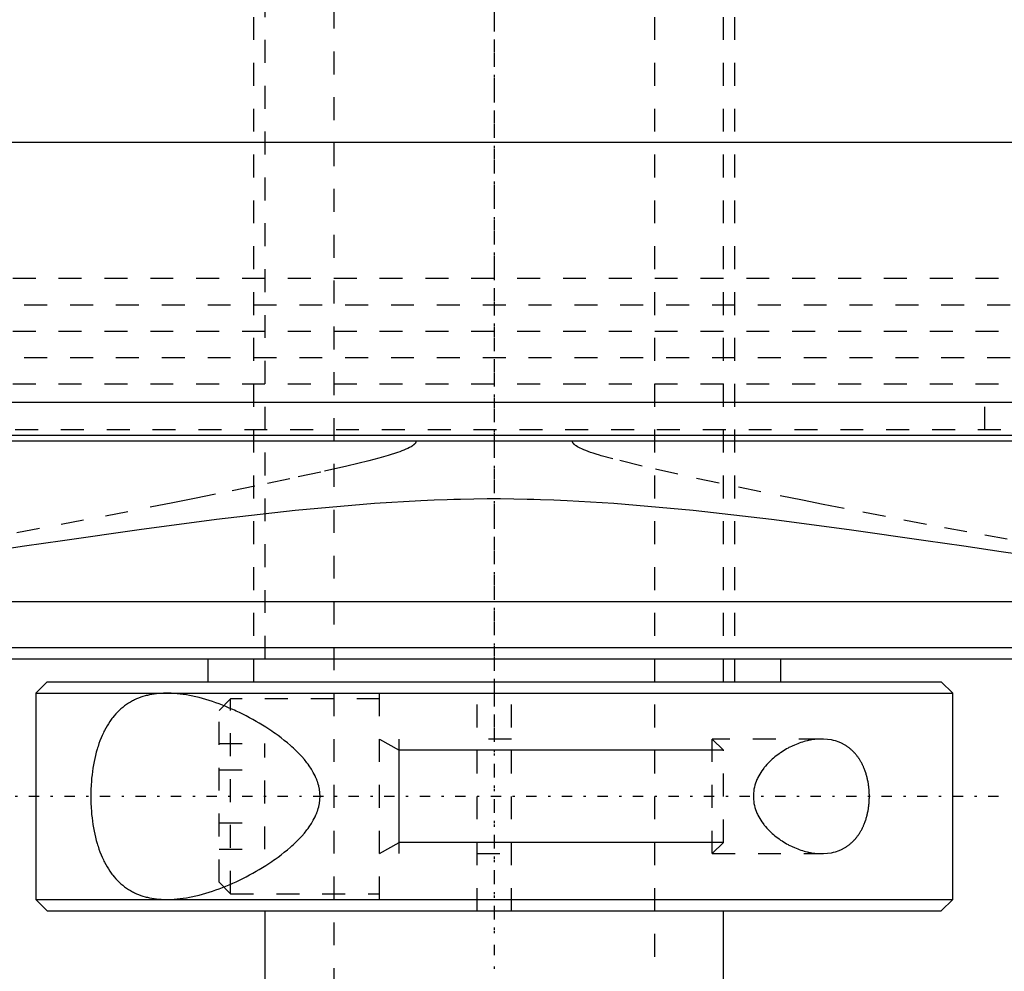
# Model space of a CAD drawing. Extents: x -105 to 105, y -146 to 645.
# Tile 4 of 13: x -21 to 22, y -83 to -42. Entities that reach past the tile are written whole.
import ezdxf

# ---------------------------------------------------------------- set-up
doc = ezdxf.new("R2010")
doc.units = 0
doc.linetypes.add('CENTER', pattern=[1.5, 0.45, -0.5, 0.05, -0.5])
doc.linetypes.add('DASHED', pattern=[2, 1, -1])
for name, color, linetype in [('AM_0', 7, 'CONTINUOUS'), ('AM_10', 7, 'CONTINUOUS'), ('AM_3', 7, 'DASHED'), ('AM_7', 7, 'CENTER')]:
    doc.layers.add(name, color=color, linetype=linetype)

msp = doc.modelspace()

# ---------------------------------------------------------------- linework, layer by layer
at = {"layer": 'AM_0', "color": 7, "linetype": 'CONTINUOUS'}
for p, q in [((44.502, -46.968), (-44.502, -46.968)), ((-51.173, -58.307), (51.173, -58.307)), ((-48.569, -59.746), (48.569, -59.746)), ((48.192, -60), (-48.192, -60)), ((-33.6, -67), (33.6, -67)), ((-23.7, -69), (23.7, -69)), ((-22.9, -69.5), (22.9, -69.5)), ((-12.5, -69.5), (-12.5, -70.5)), ((12.5, -70.5), (12.5, -69.5)), ((-19.5, -70.5), (-20, -71)), ((-19.5, -70.5), (19.5, -70.5)), ((20, -71), (19.5, -70.5)), ((-20, -71), (-20, -80)), ((-20, -71), (20, -71)), ((20, -80), (20, -71)), ((-20, -80), (-19.5, -80.5)), ((-20, -80), (20, -80)), ((19.5, -80.5), (20, -80)), ((-19.5, -80.5), (19.5, -80.5)), ((-10, -80.5), (-10, -110.5)), ((10, -110.5), (10, -80.5))]:
    msp.add_line(p, q, dxfattribs=at)
msp.add_polyline3d([(-22.121, -64.813, 0), (-20.484, -64.576, 0), (-18.832, -64.338, 0), (-15.492, -63.865, 0), (-12.109, -63.414, 0), (-8.688, -63.016, 0), (-5.229, -62.707, 0), (-3.204, -62.587, 0), (-2.626, -62.563, 0), (-2.048, -62.543, 0), (-1.758, -62.535, 0), (-1.469, -62.528, 0), (-0.889, -62.518, 0), (-0.309, -62.513, 0), (-0.018, -62.513, 0), (0.273, -62.513, 0), (0.856, -62.518, 0), (1.439, -62.528, 0), (1.73, -62.535, 0), (2.021, -62.543, 0), (2.602, -62.562, 0), (3.183, -62.586, 0), (5.211, -62.706, 0), (8.674, -63.014, 0), (12.1, -63.413, 0), (15.489, -63.864, 0), (18.832, -64.338, 0), (20.483, -64.576, 0), (22.12, -64.813, 0), (25.345, -65.273, 0)], dxfattribs=at)
at = {"layer": 'AM_10', "color": 7, "linetype": 'CONTINUOUS'}
for p, q in [((-5, -73), (-4.15, -73.49)), ((-4.15, -78), (-4.15, -73)), ((10, -73.49), (-4.15, -73.49)), ((-5, -78), (-4.15, -77.51)), ((10, -77.51), (-4.15, -77.51))]:
    msp.add_line(p, q, dxfattribs=at)
at = {"layer": 'AM_3', "color": 6, "linetype": 'DASHED'}
for p, q in [((-7, 569), (-7, -110.5)), ((7, -110.5), (7, 569)), ((-10, 553.5), (-10, -70.5)), ((10, -70.5), (10, 553.5)), ((-10.5, -39.5), (-10.5, -70.5)), ((10.5, -70.5), (10.5, -39.5)), ((-45, -52.9), (45, -52.9)), ((-22.5, -54.05), (22.5, -54.05)), ((-45, -55.2), (45, -55.2)), ((-22.5, -56.35), (22.5, -56.35)), ((-45, -57.5), (45, -57.5)), ((21.4, -59.5), (21.4, -57.5)), ((-22.9, -59.5), (22.9, -59.5)), ((-0.75, -80.5), (-0.75, -70.5)), ((0.75, -80.5), (0.75, -70.5)), ((-11.5, -71.25), (-12, -71.75)), ((-5, -71.25), (-11.5, -71.25)), ((-11.5, -79.75), (-11.5, -71.25)), ((-5, -80), (-5, -71)), ((-12, -79.25), (-12, -71.75)), ((0.75, -73), (-0.75, -73)), ((14.283, -73), (9.509, -73)), ((9.509, -78), (9.509, -73)), ((10, -73.49), (9.509, -73)), ((-12, -73.191), (-10, -73.191)), ((-10, -77.809), (-10, -73.191)), ((10, -77.51), (10, -73.49)), ((-12, -74.345), (-10, -74.345)), ((-12, -76.655), (-10, -76.655)), ((9.509, -78), (10, -77.51)), ((-12, -77.809), (-10, -77.809)), ((-0.75, -78), (0.75, -78)), ((9.509, -78), (14.283, -78)), ((-12, -79.25), (-11.5, -79.75)), ((-11.5, -79.75), (-5, -79.75))]:
    msp.add_line(p, q, dxfattribs=at)
for points in [[(-3.414, -60, 0), (-3.414, -60.001, 0), (-3.414, -60.003, 0), (-3.414, -60.005, 0), (-3.414, -60.006, 0), (-3.414, -60.007, 0), (-3.414, -60.009, 0), (-3.415, -60.011, 0), (-3.415, -60.013, 0), (-3.415, -60.015, 0), (-3.415, -60.017, 0), (-3.415, -60.018, 0), (-3.415, -60.019, 0), (-3.416, -60.021, 0), (-3.416, -60.023, 0), (-3.416, -60.025, 0), (-3.417, -60.027, 0), (-3.417, -60.029, 0), (-3.417, -60.03, 0), (-3.418, -60.031, 0), (-3.418, -60.033, 0), (-3.419, -60.035, 0), (-3.419, -60.036, 0), (-3.419, -60.037, 0), (-3.42, -60.039, 0), (-3.42, -60.041, 0), (-3.421, -60.042, 0), (-3.421, -60.043, 0), (-3.421, -60.045, 0), (-3.422, -60.047, 0), (-3.423, -60.049, 0), (-3.423, -60.051, 0), (-3.424, -60.052, 0), (-3.425, -60.053, 0), (-3.425, -60.054, 0), (-3.426, -60.056, 0), (-3.426, -60.058, 0), (-3.429, -60.065, 0), (-3.435, -60.076, 0), (-3.441, -60.086, 0), (-3.448, -60.097, 0), (-3.452, -60.102, 0), (-3.455, -60.107, 0), (-3.463, -60.116, 0), (-3.471, -60.126, 0), (-3.479, -60.135, 0), (-3.488, -60.144, 0), (-3.498, -60.152, 0), (-3.502, -60.157, 0), (-3.507, -60.161, 0), (-3.517, -60.169, 0), (-3.527, -60.177, 0), (-3.531, -60.181, 0), (-3.536, -60.185, 0), (-3.546, -60.193, 0), (-3.557, -60.2, 0), (-3.562, -60.204, 0), (-3.567, -60.207, 0), (-3.577, -60.214, 0), (-3.587, -60.221, 0), (-3.626, -60.245, 0), (-3.697, -60.285, 0), (-3.774, -60.323, 0), (-3.855, -60.359, 0), (-3.938, -60.394, 0), (-3.982, -60.412, 0), (-4.028, -60.429, 0), (-4.124, -60.464, 0), (-4.226, -60.5, 0), (-4.63, -60.628, 0), (-5.027, -60.74, 0), (-5.465, -60.856, 0), (-6.436, -61.094, 0), (-7.57, -61.353, 0), (-8.913, -61.646, 0), (-10.448, -61.97, 0), (-12.158, -62.322, 0), (-13.072, -62.507, 0), (-14.024, -62.698, 0), (-15.976, -63.082, 0), (-17.915, -63.457, 0), (-19.839, -63.82, 0), (-21.744, -64.171, 0)], [(22.379, -64.286, 0), (20.622, -63.965, 0), (18.849, -63.634, 0), (17.061, -63.293, 0), (15.26, -62.942, 0), (14.355, -62.764, 0), (13.448, -62.583, 0), (11.629, -62.214, 0), (9.806, -61.836, 0), (8.013, -61.451, 0), (6.447, -61.096, 0), (5.172, -60.779, 0), (4.666, -60.638, 0), (4.591, -60.616, 0), (4.451, -60.573, 0), (4.322, -60.532, 0), (4.261, -60.512, 0), (4.203, -60.492, 0), (4.093, -60.453, 0), (3.994, -60.416, 0), (3.904, -60.38, 0), (3.822, -60.345, 0), (3.749, -60.311, 0), (3.716, -60.294, 0), (3.684, -60.278, 0), (3.627, -60.246, 0), (3.577, -60.214, 0), (3.551, -60.196, 0), (3.544, -60.191, 0), (3.537, -60.185, 0), (3.533, -60.183, 0), (3.53, -60.18, 0), (3.524, -60.175, 0), (3.517, -60.17, 0), (3.511, -60.165, 0), (3.505, -60.16, 0), (3.5, -60.154, 0), (3.497, -60.152, 0), (3.494, -60.149, 0), (3.489, -60.144, 0), (3.484, -60.139, 0), (3.479, -60.134, 0), (3.474, -60.129, 0), (3.469, -60.124, 0), (3.467, -60.121, 0), (3.465, -60.119, 0), (3.461, -60.114, 0), (3.457, -60.109, 0), (3.455, -60.106, 0), (3.453, -60.104, 0), (3.449, -60.098, 0), (3.445, -60.093, 0), (3.444, -60.09, 0), (3.442, -60.088, 0), (3.438, -60.082, 0), (3.435, -60.076, 0), (3.432, -60.071, 0), (3.429, -60.065, 0), (3.427, -60.059, 0), (3.426, -60.056, 0), (3.424, -60.053, 0), (3.422, -60.047, 0), (3.42, -60.041, 0), (3.419, -60.035, 0), (3.417, -60.029, 0), (3.416, -60.022, 0), (3.415, -60.019, 0), (3.415, -60.016, 0), (3.414, -60.01, 0), (3.414, -60.003, 0), (3.414, -60, 0)], [(-14.283, -71, 0), (-14.333, -71, 0), (-14.433, -71.003, 0), (-14.533, -71.008, 0), (-14.583, -71.011, 0), (-14.634, -71.015, 0), (-14.734, -71.025, 0), (-14.833, -71.038, 0), (-14.933, -71.054, 0), (-15.031, -71.073, 0), (-15.129, -71.095, 0), (-15.178, -71.107, 0), (-15.226, -71.12, 0), (-15.322, -71.148, 0), (-15.417, -71.18, 0), (-15.511, -71.215, 0), (-15.603, -71.253, 0), (-15.694, -71.295, 0), (-15.739, -71.317, 0), (-15.783, -71.34, 0), (-15.871, -71.389, 0), (-15.957, -71.441, 0), (-15.999, -71.468, 0), (-16.041, -71.497, 0), (-16.123, -71.556, 0), (-16.204, -71.618, 0), (-16.243, -71.651, 0), (-16.282, -71.684, 0), (-16.358, -71.754, 0), (-16.432, -71.826, 0), (-16.504, -71.903, 0), (-16.574, -71.982, 0), (-16.641, -72.064, 0), (-16.674, -72.107, 0), (-16.706, -72.15, 0), (-16.769, -72.239, 0), (-16.83, -72.33, 0), (-16.888, -72.425, 0), (-16.944, -72.522, 0), (-16.998, -72.624, 0), (-17.024, -72.676, 0), (-17.051, -72.73, 0), (-17.101, -72.84, 0), (-17.15, -72.954, 0), (-17.197, -73.072, 0), (-17.241, -73.194, 0), (-17.283, -73.319, 0), (-17.304, -73.383, 0), (-17.323, -73.447, 0), (-17.36, -73.578, 0), (-17.395, -73.712, 0), (-17.427, -73.848, 0), (-17.456, -73.987, 0), (-17.482, -74.127, 0), (-17.494, -74.198, 0), (-17.506, -74.269, 0), (-17.527, -74.413, 0), (-17.545, -74.557, 0), (-17.561, -74.703, 0), (-17.574, -74.848, 0), (-17.584, -74.994, 0), (-17.588, -75.067, 0), (-17.592, -75.14, 0), (-17.597, -75.285, 0), (-17.599, -75.428, 0), (-17.6, -75.5, 0), (-17.599, -75.572, 0), (-17.597, -75.715, 0), (-17.592, -75.86, 0), (-17.588, -75.933, 0), (-17.584, -76.006, 0), (-17.574, -76.152, 0), (-17.561, -76.297, 0), (-17.545, -76.443, 0), (-17.527, -76.587, 0), (-17.506, -76.731, 0), (-17.494, -76.802, 0), (-17.482, -76.873, 0), (-17.456, -77.013, 0), (-17.427, -77.152, 0), (-17.395, -77.288, 0), (-17.36, -77.422, 0), (-17.323, -77.553, 0), (-17.304, -77.617, 0), (-17.283, -77.681, 0), (-17.241, -77.806, 0), (-17.197, -77.928, 0), (-17.15, -78.046, 0), (-17.101, -78.16, 0), (-17.051, -78.27, 0), (-17.024, -78.324, 0), (-16.998, -78.376, 0), (-16.944, -78.478, 0), (-16.888, -78.575, 0), (-16.83, -78.67, 0), (-16.769, -78.761, 0), (-16.706, -78.85, 0), (-16.674, -78.893, 0), (-16.641, -78.936, 0), (-16.574, -79.018, 0), (-16.504, -79.097, 0), (-16.432, -79.174, 0), (-16.358, -79.246, 0), (-16.282, -79.316, 0), (-16.243, -79.349, 0), (-16.204, -79.382, 0), (-16.123, -79.444, 0), (-16.041, -79.503, 0), (-15.999, -79.532, 0), (-15.957, -79.559, 0), (-15.871, -79.611, 0), (-15.783, -79.66, 0), (-15.739, -79.683, 0), (-15.694, -79.705, 0), (-15.603, -79.747, 0), (-15.511, -79.785, 0), (-15.417, -79.82, 0), (-15.322, -79.852, 0), (-15.226, -79.88, 0), (-15.178, -79.893, 0), (-15.129, -79.905, 0), (-15.031, -79.927, 0), (-14.933, -79.946, 0), (-14.833, -79.962, 0), (-14.734, -79.975, 0), (-14.634, -79.985, 0), (-14.583, -79.989, 0), (-14.533, -79.992, 0), (-14.433, -79.997, 0), (-14.333, -80, 0), (-14.283, -80, 0)], [(-14.283, -80, 0), (-14.22, -80, 0), (-14.093, -79.996, 0), (-13.964, -79.989, 0), (-13.899, -79.984, 0), (-13.834, -79.978, 0), (-13.701, -79.964, 0), (-13.566, -79.946, 0), (-13.43, -79.925, 0), (-13.292, -79.9, 0), (-13.153, -79.872, 0), (-13.082, -79.856, 0), (-13.012, -79.84, 0), (-12.87, -79.805, 0), (-12.727, -79.767, 0), (-12.583, -79.726, 0), (-12.438, -79.682, 0), (-12.292, -79.634, 0), (-12.219, -79.61, 0), (-12.146, -79.584, 0), (-11.999, -79.531, 0), (-11.851, -79.474, 0), (-11.778, -79.445, 0), (-11.704, -79.416, 0), (-11.556, -79.354, 0), (-11.409, -79.29, 0), (-11.335, -79.256, 0), (-11.261, -79.223, 0), (-11.114, -79.153, 0), (-10.968, -79.082, 0), (-10.822, -79.007, 0), (-10.677, -78.931, 0), (-10.533, -78.853, 0), (-10.461, -78.812, 0), (-10.39, -78.772, 0), (-10.248, -78.689, 0), (-10.108, -78.604, 0), (-9.969, -78.518, 0), (-9.832, -78.429, 0), (-9.697, -78.338, 0), (-9.63, -78.292, 0), (-9.563, -78.245, 0), (-9.428, -78.148, 0), (-9.293, -78.047, 0), (-9.158, -77.942, 0), (-9.025, -77.833, 0), (-8.893, -77.72, 0), (-8.828, -77.662, 0), (-8.763, -77.604, 0), (-8.636, -77.484, 0), (-8.513, -77.36, 0), (-8.395, -77.233, 0), (-8.281, -77.102, 0), (-8.173, -76.968, 0), (-8.122, -76.9, 0), (-8.072, -76.831, 0), (-7.978, -76.69, 0), (-7.892, -76.545, 0), (-7.816, -76.397, 0), (-7.775, -76.309, 0), (-7.764, -76.283, 0), (-7.754, -76.258, 0), (-7.749, -76.245, 0), (-7.744, -76.232, 0), (-7.734, -76.206, 0), (-7.724, -76.18, 0), (-7.715, -76.154, 0), (-7.706, -76.128, 0), (-7.697, -76.101, 0), (-7.693, -76.088, 0), (-7.688, -76.075, 0), (-7.68, -76.048, 0), (-7.673, -76.021, 0), (-7.669, -76.008, 0), (-7.665, -75.994, 0), (-7.658, -75.967, 0), (-7.652, -75.94, 0), (-7.649, -75.927, 0), (-7.645, -75.913, 0), (-7.64, -75.886, 0), (-7.634, -75.858, 0), (-7.629, -75.83, 0), (-7.624, -75.802, 0), (-7.62, -75.774, 0), (-7.618, -75.76, 0), (-7.616, -75.746, 0), (-7.612, -75.718, 0), (-7.609, -75.689, 0), (-7.606, -75.661, 0), (-7.604, -75.632, 0), (-7.602, -75.603, 0), (-7.601, -75.588, 0), (-7.601, -75.574, 0), (-7.6, -75.544, 0), (-7.599, -75.515, 0), (-7.599, -75.5, 0), (-7.599, -75.485, 0), (-7.6, -75.456, 0), (-7.601, -75.426, 0), (-7.601, -75.412, 0), (-7.602, -75.397, 0), (-7.604, -75.368, 0), (-7.606, -75.339, 0), (-7.609, -75.311, 0), (-7.612, -75.282, 0), (-7.616, -75.254, 0), (-7.618, -75.24, 0), (-7.62, -75.226, 0), (-7.624, -75.198, 0), (-7.629, -75.17, 0), (-7.634, -75.142, 0), (-7.64, -75.114, 0), (-7.645, -75.087, 0), (-7.649, -75.073, 0), (-7.652, -75.06, 0), (-7.658, -75.033, 0), (-7.665, -75.006, 0), (-7.669, -74.992, 0), (-7.673, -74.979, 0), (-7.68, -74.952, 0), (-7.688, -74.925, 0), (-7.693, -74.912, 0), (-7.697, -74.899, 0), (-7.706, -74.872, 0), (-7.715, -74.846, 0), (-7.724, -74.82, 0), (-7.734, -74.794, 0), (-7.744, -74.768, 0), (-7.749, -74.755, 0), (-7.754, -74.742, 0), (-7.764, -74.717, 0), (-7.775, -74.691, 0), (-7.816, -74.603, 0), (-7.892, -74.455, 0), (-7.978, -74.31, 0), (-8.072, -74.169, 0), (-8.122, -74.1, 0), (-8.173, -74.032, 0), (-8.281, -73.898, 0), (-8.395, -73.767, 0), (-8.513, -73.64, 0), (-8.636, -73.516, 0), (-8.763, -73.396, 0), (-8.828, -73.338, 0), (-8.893, -73.28, 0), (-9.025, -73.167, 0), (-9.158, -73.058, 0), (-9.293, -72.953, 0), (-9.428, -72.852, 0), (-9.563, -72.755, 0), (-9.63, -72.708, 0), (-9.697, -72.662, 0), (-9.832, -72.571, 0), (-9.969, -72.482, 0), (-10.108, -72.396, 0), (-10.248, -72.311, 0), (-10.39, -72.228, 0), (-10.461, -72.188, 0), (-10.533, -72.147, 0), (-10.677, -72.069, 0), (-10.822, -71.993, 0), (-10.968, -71.918, 0), (-11.114, -71.847, 0), (-11.261, -71.777, 0), (-11.335, -71.744, 0), (-11.409, -71.71, 0), (-11.556, -71.646, 0), (-11.704, -71.584, 0), (-11.778, -71.555, 0), (-11.851, -71.526, 0), (-11.999, -71.469, 0), (-12.146, -71.416, 0), (-12.219, -71.39, 0), (-12.292, -71.366, 0), (-12.438, -71.318, 0), (-12.583, -71.274, 0), (-12.727, -71.233, 0), (-12.87, -71.195, 0), (-13.012, -71.16, 0), (-13.082, -71.144, 0), (-13.153, -71.128, 0), (-13.292, -71.1, 0), (-13.43, -71.075, 0), (-13.566, -71.054, 0), (-13.701, -71.036, 0), (-13.834, -71.022, 0), (-13.899, -71.016, 0), (-13.964, -71.011, 0), (-14.093, -71.004, 0), (-14.22, -71, 0), (-14.283, -71, 0)], [(14.283, -73, 0), (14.251, -73, 0), (14.188, -73.002, 0), (14.123, -73.005, 0), (14.091, -73.008, 0), (14.058, -73.01, 0), (13.992, -73.017, 0), (13.925, -73.025, 0), (13.858, -73.036, 0), (13.79, -73.048, 0), (13.722, -73.061, 0), (13.688, -73.069, 0), (13.653, -73.077, 0), (13.585, -73.094, 0), (13.515, -73.113, 0), (13.446, -73.133, 0), (13.377, -73.156, 0), (13.307, -73.18, 0), (13.272, -73.192, 0), (13.237, -73.205, 0), (13.168, -73.233, 0), (13.099, -73.262, 0), (13.064, -73.277, 0), (13.029, -73.293, 0), (12.96, -73.325, 0), (12.892, -73.359, 0), (12.858, -73.376, 0), (12.824, -73.394, 0), (12.756, -73.431, 0), (12.689, -73.47, 0), (12.623, -73.51, 0), (12.557, -73.552, 0), (12.492, -73.595, 0), (12.46, -73.617, 0), (12.428, -73.64, 0), (12.364, -73.686, 0), (12.302, -73.733, 0), (12.241, -73.782, 0), (12.181, -73.832, 0), (12.122, -73.884, 0), (12.093, -73.91, 0), (12.064, -73.937, 0), (12.006, -73.994, 0), (11.949, -74.052, 0), (11.892, -74.113, 0), (11.837, -74.177, 0), (11.782, -74.243, 0), (11.756, -74.277, 0), (11.73, -74.311, 0), (11.679, -74.382, 0), (11.63, -74.454, 0), (11.584, -74.529, 0), (11.541, -74.606, 0), (11.5, -74.684, 0), (11.481, -74.724, 0), (11.462, -74.765, 0), (11.428, -74.847, 0), (11.398, -74.93, 0), (11.372, -75.015, 0), (11.349, -75.101, 0), (11.331, -75.189, 0), (11.324, -75.233, 0), (11.317, -75.277, 0), (11.308, -75.366, 0), (11.303, -75.455, 0), (11.303, -75.5, 0), (11.303, -75.545, 0), (11.308, -75.634, 0), (11.317, -75.723, 0), (11.324, -75.767, 0), (11.331, -75.811, 0), (11.349, -75.899, 0), (11.372, -75.985, 0), (11.398, -76.07, 0), (11.428, -76.153, 0), (11.462, -76.235, 0), (11.481, -76.276, 0), (11.5, -76.316, 0), (11.541, -76.394, 0), (11.584, -76.471, 0), (11.63, -76.546, 0), (11.679, -76.618, 0), (11.73, -76.689, 0), (11.756, -76.723, 0), (11.782, -76.757, 0), (11.837, -76.823, 0), (11.892, -76.887, 0), (11.949, -76.948, 0), (12.006, -77.006, 0), (12.064, -77.063, 0), (12.093, -77.09, 0), (12.122, -77.116, 0), (12.181, -77.168, 0), (12.241, -77.218, 0), (12.302, -77.267, 0), (12.364, -77.314, 0), (12.428, -77.36, 0), (12.46, -77.383, 0), (12.492, -77.405, 0), (12.557, -77.448, 0), (12.623, -77.49, 0), (12.689, -77.53, 0), (12.756, -77.569, 0), (12.824, -77.606, 0), (12.858, -77.624, 0), (12.892, -77.641, 0), (12.96, -77.675, 0), (13.029, -77.707, 0), (13.064, -77.723, 0), (13.099, -77.738, 0), (13.168, -77.767, 0), (13.237, -77.795, 0), (13.272, -77.808, 0), (13.307, -77.82, 0), (13.377, -77.844, 0), (13.446, -77.867, 0), (13.515, -77.887, 0), (13.585, -77.906, 0), (13.653, -77.923, 0), (13.688, -77.931, 0), (13.722, -77.939, 0), (13.79, -77.952, 0), (13.858, -77.964, 0), (13.925, -77.975, 0), (13.992, -77.983, 0), (14.058, -77.99, 0), (14.091, -77.992, 0), (14.123, -77.995, 0), (14.188, -77.998, 0), (14.251, -78, 0), (14.283, -78, 0)], [(16.363, -75.5, 0), (16.363, -75.48, 0), (16.363, -75.439, 0), (16.362, -75.398, 0), (16.361, -75.378, 0), (16.36, -75.357, 0), (16.358, -75.316, 0), (16.356, -75.275, 0), (16.353, -75.234, 0), (16.35, -75.192, 0), (16.346, -75.151, 0), (16.344, -75.131, 0), (16.342, -75.11, 0), (16.337, -75.069, 0), (16.331, -75.028, 0), (16.326, -74.987, 0), (16.319, -74.946, 0), (16.312, -74.905, 0), (16.309, -74.885, 0), (16.305, -74.865, 0), (16.297, -74.824, 0), (16.289, -74.784, 0), (16.285, -74.764, 0), (16.28, -74.744, 0), (16.271, -74.705, 0), (16.261, -74.665, 0), (16.256, -74.646, 0), (16.251, -74.626, 0), (16.241, -74.588, 0), (16.229, -74.549, 0), (16.218, -74.511, 0), (16.206, -74.474, 0), (16.194, -74.437, 0), (16.187, -74.418, 0), (16.181, -74.4, 0), (16.168, -74.363, 0), (16.154, -74.327, 0), (16.14, -74.292, 0), (16.125, -74.257, 0), (16.111, -74.222, 0), (16.103, -74.205, 0), (16.095, -74.188, 0), (16.08, -74.155, 0), (16.064, -74.122, 0), (16.048, -74.089, 0), (16.031, -74.057, 0), (16.014, -74.026, 0), (16.006, -74.011, 0), (15.997, -73.995, 0), (15.98, -73.965, 0), (15.962, -73.936, 0), (15.945, -73.907, 0), (15.927, -73.878, 0), (15.908, -73.851, 0), (15.899, -73.837, 0), (15.89, -73.824, 0), (15.871, -73.797, 0), (15.852, -73.771, 0), (15.833, -73.745, 0), (15.813, -73.72, 0), (15.793, -73.695, 0), (15.783, -73.682, 0), (15.773, -73.67, 0), (15.752, -73.646, 0), (15.731, -73.622, 0), (15.721, -73.61, 0), (15.71, -73.599, 0), (15.689, -73.576, 0), (15.667, -73.553, 0), (15.656, -73.542, 0), (15.645, -73.531, 0), (15.622, -73.509, 0), (15.6, -73.488, 0), (15.577, -73.467, 0), (15.553, -73.447, 0), (15.53, -73.427, 0), (15.518, -73.417, 0), (15.506, -73.408, 0), (15.482, -73.389, 0), (15.458, -73.37, 0), (15.433, -73.352, 0), (15.408, -73.334, 0), (15.383, -73.317, 0), (15.37, -73.309, 0), (15.358, -73.3, 0), (15.332, -73.284, 0), (15.307, -73.269, 0), (15.281, -73.253, 0), (15.254, -73.238, 0), (15.228, -73.224, 0), (15.215, -73.217, 0), (15.202, -73.21, 0), (15.175, -73.197, 0), (15.148, -73.184, 0), (15.053, -73.142, 0), (14.885, -73.084, 0), (14.8, -73.061, 0), (14.714, -73.042, 0), (14.541, -73.014, 0), (14.368, -73.002, 0), (14.283, -73, 0)], [(14.283, -78, 0), (14.368, -77.998, 0), (14.541, -77.986, 0), (14.714, -77.958, 0), (14.8, -77.939, 0), (14.885, -77.916, 0), (15.053, -77.858, 0), (15.148, -77.816, 0), (15.175, -77.803, 0), (15.202, -77.79, 0), (15.215, -77.783, 0), (15.228, -77.776, 0), (15.254, -77.762, 0), (15.281, -77.747, 0), (15.307, -77.731, 0), (15.332, -77.716, 0), (15.358, -77.7, 0), (15.37, -77.691, 0), (15.383, -77.683, 0), (15.408, -77.666, 0), (15.433, -77.648, 0), (15.458, -77.63, 0), (15.482, -77.611, 0), (15.506, -77.592, 0), (15.518, -77.583, 0), (15.53, -77.573, 0), (15.553, -77.553, 0), (15.577, -77.533, 0), (15.6, -77.512, 0), (15.622, -77.491, 0), (15.645, -77.469, 0), (15.656, -77.458, 0), (15.667, -77.447, 0), (15.689, -77.424, 0), (15.71, -77.401, 0), (15.721, -77.39, 0), (15.731, -77.378, 0), (15.752, -77.354, 0), (15.773, -77.33, 0), (15.783, -77.318, 0), (15.793, -77.305, 0), (15.813, -77.28, 0), (15.833, -77.255, 0), (15.852, -77.229, 0), (15.871, -77.203, 0), (15.89, -77.176, 0), (15.899, -77.163, 0), (15.908, -77.149, 0), (15.927, -77.122, 0), (15.945, -77.093, 0), (15.962, -77.064, 0), (15.98, -77.035, 0), (15.997, -77.005, 0), (16.006, -76.989, 0), (16.014, -76.974, 0), (16.031, -76.943, 0), (16.048, -76.911, 0), (16.064, -76.878, 0), (16.08, -76.845, 0), (16.095, -76.812, 0), (16.103, -76.795, 0), (16.111, -76.778, 0), (16.125, -76.743, 0), (16.14, -76.708, 0), (16.154, -76.673, 0), (16.168, -76.637, 0), (16.181, -76.6, 0), (16.187, -76.582, 0), (16.194, -76.563, 0), (16.206, -76.526, 0), (16.218, -76.489, 0), (16.229, -76.451, 0), (16.241, -76.412, 0), (16.251, -76.374, 0), (16.256, -76.354, 0), (16.261, -76.335, 0), (16.271, -76.295, 0), (16.28, -76.256, 0), (16.285, -76.236, 0), (16.289, -76.216, 0), (16.297, -76.176, 0), (16.305, -76.135, 0), (16.309, -76.115, 0), (16.312, -76.095, 0), (16.319, -76.054, 0), (16.326, -76.013, 0), (16.331, -75.972, 0), (16.337, -75.931, 0), (16.342, -75.89, 0), (16.344, -75.869, 0), (16.346, -75.849, 0), (16.35, -75.808, 0), (16.353, -75.766, 0), (16.356, -75.725, 0), (16.358, -75.684, 0), (16.36, -75.643, 0), (16.361, -75.622, 0), (16.362, -75.602, 0), (16.363, -75.561, 0), (16.363, -75.52, 0), (16.363, -75.5, 0)]]:
    msp.add_polyline3d(points, dxfattribs=at)
at = {"layer": 'AM_7', "color": 4, "linetype": 'CENTER'}
for p, q in [((0, 644.975), (0, -146.475)), ((0, 20.475), (0, -81.35)), ((0, -5.4), (0, -73.6)), ((22, -75.5), (-22, -75.5))]:
    msp.add_line(p, q, dxfattribs=at)

doc.saveas('drawing.dxf')
